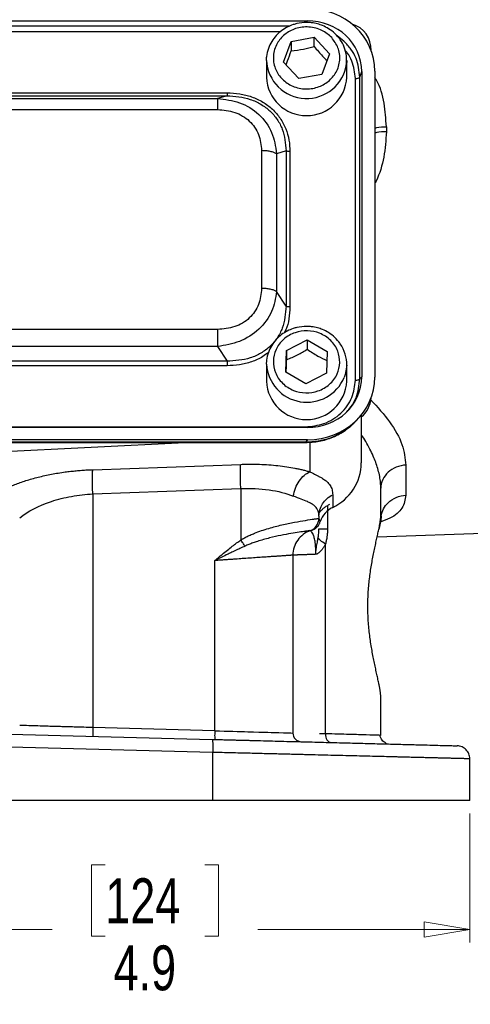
# Model space of a CAD drawing. Header units: inches. Extents: x 0.6 to 16.3, y 0.2 to 11.5.
# Tile 5 of 29: x 4.8 to 6.2, y 4.1 to 7.1. Entities that reach past the tile are written whole.
import ezdxf

# ---------------------------------------------------------------- set-up
doc = ezdxf.new("R2010")
doc.units = ezdxf.units.IN
doc.header["$MEASUREMENT"] = 0
doc.styles.add('SLDTEXTSTYLE0', font='TXT', dxfattribs={"width": 0.75})
doc.dimstyles.new('SLDDIMSTYLE1', dxfattribs={"dimtxt": 0.137795, "dimasz": 0.14, "dimexe": 0, "dimexo": 0.0625, "dimgap": 0.034449, "dimtad": 0, "dimdec": 1, "dimlfac": 1.5, "dimrnd": 1e-09, "dimzin": 12, "dimdsep": 46, "dimtxsty": 'SLDTEXTSTYLE0', "dimblk1": 'CLOSED', "dimblk2": 'CLOSED', "dimsah": 1, "dimcen": 0.09, "dimadec": 0, "dimazin": 3, "dimtfac": 1, "dimtdec": 1, "dimtofl": 0, "dimtmove": 0, "dimatfit": 3, "dimldrblk": 'CLOSED', "dimfxl": 0, "dimfrac": 2, "dimtolj": 1, "dimtzin": 12, "dimarcsym": 0})

# ---------------------------------------------------------------- blocks, each defined once
blk = doc.blocks.new('_Closed')
at = {"color": 0, "linetype": 'ByBlock', "lineweight": -2}
for p, q in [((-1, 0.166667), (0, 0)), ((-1, 0.166667), (-1, -0.166667)), ((0, 0), (-1, -0.166667)), ((0, 0), (-1, 0))]:
    blk.add_line(p, q, dxfattribs=at)
blk = doc.blocks.new('_D_4')
at = {"color": 7, "linetype": 'Continuous', "lineweight": 0}
for p, q in [((2.8979, 4.6862), (2.8979, 4.2899)), ((6.1513, 4.6862), (6.1513, 4.2899)), ((5.0317, 4.5277), (4.9897, 4.5277)), ((4.9897, 4.5277), (4.9897, 4.3089)), ((5.3371, 4.5277), (5.3791, 4.5277)), ((5.3791, 4.5277), (5.3791, 4.3089)), ((2.8979, 4.3292), (4.8688, 4.3292)), ((6.1513, 4.3292), (5.4999, 4.3292)), ((4.9897, 4.3089), (5.0317, 4.3089)), ((5.3791, 4.3089), (5.3371, 4.3089))]:
    blk.add_line(p, q, dxfattribs=at)
at = {"color": 7, "linetype": 'Continuous', "lineweight": 18, "xscale": 0.14, "yscale": 0.14, "rotation": 180.0000000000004}
blk.add_blockref('_Closed', (2.8979, 4.3292, 0.5555), dxfattribs=at)
at = {"color": 7, "linetype": 'Continuous', "lineweight": 18, "xscale": 0.14, "yscale": 0.14}
blk.add_blockref('_Closed', (6.1513, 4.3292, 0.5555), dxfattribs=at)
at = {"color": 7, "linetype": 'Continuous', "lineweight": 18, "char_height": 0.1378, "attachment_point": 1, "style": 'SLDTEXTSTYLE0'}
for s, insert in [('124', (5.0317, 4.4866)), ('4.9', (5.0571, 4.2804))]:
    blk.add_mtext(s, dxfattribs=dict(at, insert=insert))

msp = doc.modelspace()

# ---------------------------------------------------------------- linework, layer by layer
at = {"color": 7, "linetype": 'Continuous', "lineweight": 25}
for p, q in [((3.398, 7.121), (5.6519, 7.121)), ((5.5792, 6.9941), (5.6028, 7.0576)), ((5.6028, 7.0576), (5.6735, 7.0703)), ((5.6028, 7.0576), (5.6028, 7.0289)), ((5.6735, 7.0703), (5.7206, 7.0195)), ((5.6735, 7.0416), (5.6735, 7.0703)), ((5.7206, 7.0195), (5.6971, 6.956)), ((5.5266, 6.9991), (5.5271, 7.0091)), ((5.5266, 6.9991), (5.5266, 6.947)), ((5.6264, 6.9433), (5.5792, 6.9941)), ((5.7733, 6.947), (5.7733, 6.9991)), ((5.8136, 6.9477), (5.8193, 6.9647)), ((5.8193, 6.9647), (5.8193, 6.0274)), ((5.8593, 6.9658), (5.8593, 6.0263)), ((5.6971, 6.956), (5.6264, 6.9433)), ((5.7998, 6.017), (5.7998, 6.9435)), ((5.8136, 6.0211), (5.8136, 6.9477)), ((3.6443, 6.8995), (5.4056, 6.8995)), ((3.6443, 6.8907), (5.4056, 6.8907)), ((3.6733, 6.8816), (5.3765, 6.8816)), ((5.4056, 6.8907), (5.3765, 6.8816)), ((3.6733, 6.848), (5.3765, 6.848)), ((5.8951, 6.7954), (5.8951, 6.78)), ((5.5116, 6.7219), (5.5116, 6.2988)), ((5.5869, 6.7215), (5.5578, 6.7124)), ((5.5869, 6.7215), (5.5869, 6.2441)), ((5.599, 6.7189), (5.599, 6.2416)), ((5.5578, 6.7124), (5.5578, 6.2892)), ((5.5869, 6.2441), (5.5578, 6.2892)), ((5.3765, 6.1727), (3.6733, 6.1727)), ((5.5885, 6.1083), (5.6518, 6.1404)), ((5.6518, 6.1404), (5.7132, 6.1053)), ((5.6518, 6.1404), (5.6518, 6.1117)), ((5.3765, 6.12), (3.6733, 6.12)), ((5.3765, 6.12), (5.4056, 6.0748)), ((5.5867, 6.0411), (5.5885, 6.1083)), ((5.5885, 6.1083), (5.5885, 6.0796)), ((5.7132, 6.1053), (5.7113, 6.0381)), ((5.4056, 6.0748), (3.6443, 6.0748)), ((5.4056, 6.061), (3.6443, 6.061)), ((5.5266, 6.0656), (5.5268, 6.0715)), ((5.5266, 6.0656), (5.5266, 6.0135)), ((5.7733, 6.0135), (5.7733, 6.0656)), ((5.648, 6.006), (5.5867, 6.0411)), ((5.7113, 6.0381), (5.648, 6.006)), ((5.8136, 6.0211), (5.8193, 6.0274)), ((5.8028, 5.8928), (5.8104, 5.9011)), ((5.8179, 5.9099), (5.8179, 5.7629)), ((5.6519, 5.8711), (3.398, 5.8711)), ((3.4037, 5.8735), (5.6462, 5.8735)), ((5.6531, 5.8338), (3.3968, 5.8338)), ((5.6462, 5.8262), (3.4037, 5.8262)), ((3.4037, 5.8252), (5.6462, 5.8252)), ((4.5246, 5.7884), (5.2765, 5.8252)), ((5.6531, 5.8338), (5.6462, 5.8262)), ((4.9933, 5.7419), (5.4479, 5.7583)), ((5.9551, 5.7559), (5.9551, 5.6632)), ((4.9933, 5.6674), (5.4479, 5.6837)), ((4.9933, 5.6674), (4.9933, 4.9496)), ((5.4479, 5.6837), (5.4479, 5.5261)), ((5.7301, 5.6647), (5.7301, 5.6258)), ((5.8779, 5.6032), (5.8779, 5.6846)), ((5.6879, 5.5989), (5.6879, 5.5924)), ((5.8789, 5.5998), (5.8781, 5.6189)), ((5.8667, 5.5355), (6.8857, 5.5711)), ((5.664, 5.5555), (5.6657, 5.5561)), ((5.668, 5.5573), (5.6734, 5.5615)), ((5.6696, 5.5575), (5.6703, 5.5577)), ((5.7078, 4.9305), (5.7078, 5.5135)), ((5.6079, 5.4792), (5.6079, 4.9329)), ((5.3679, 4.9398), (5.3679, 5.4627)), ((5.8779, 4.9258), (5.8779, 5.0413)), ((4.5246, 4.9353), (5.3605, 4.9134)), ((5.3679, 4.9398), (4.9933, 4.9496)), ((5.8779, 4.9258), (5.8729, 4.9259)), ((5.3615, 4.8734), (4.5246, 4.8953)), ((5.3615, 4.8734), (5.3615, 4.7256)), ((6.1513, 4.7256), (6.1513, 4.8537)), ((5.3615, 4.7256), (4.5246, 4.7256))]:
    msp.add_line(p, q, dxfattribs=at)
at = {"color": 8, "linetype": 'Continuous', "lineweight": 25}
for p, q in [((5.65, 7.1154), (5.6519, 7.121)), ((5.5969, 7.104), (3.4531, 7.104)), ((5.5694, 7.087), (3.4801, 7.087)), ((5.6462, 5.826), (5.6462, 5.8262)), ((5.66, 5.8267), (5.66, 5.7352)), ((5.7141, 5.6309), (5.7141, 5.5604))]:
    msp.add_line(p, q, dxfattribs=at)
at = {"color": 7, "linetype": 'Continuous', "lineweight": 25, "flags": 128}
for points in [[(5.7733, 6.9991), (5.7732, 6.9945), (5.7728, 6.9888)], [(5.7732, 6.0625), (5.7685, 6.034), (5.7655, 6.0254)]]:
    msp.add_lwpolyline(points, dxfattribs=at)
at = {"color": 7, "linetype": 'Continuous', "lineweight": 25}
for centre, radius, start, end in [((5.7679, 7.0336), 0.08, 357.1518, 74.2048), ((5.6499, 6.9529), 0.1235, 182.7187, 357.2813), ((5.6633, 6.0652), 0.1099, 358.6124, 35.0546), ((5.6499, 6.0193), 0.1235, 182.7175, 357.2825), ((5.7679, 5.9662), 0.08, 308.6822, 357.3607), ((5.6634, 5.7652), 0.1546, 295.5683, 359.1348), ((5.7636, 5.5573), 0.0762, 116.0622, 160.4478)]:
    msp.add_arc(centre, radius, start, end, dxfattribs=at)
at = {"color": 8, "linetype": 'Continuous', "lineweight": 25}
for centre, radius, start, end in [((5.6502, 7.0058), 0.1238, 183.086, 352.1039), ((5.6507, 6.0734), 0.1244, 183.5949, 337.301)]:
    msp.add_arc(centre, radius, start, end, dxfattribs=at)
at = {"color": 7, "linetype": 'Continuous', "lineweight": 25}
for centre, major_axis, start_param, end_param in [((5.6467, 6.9598), (0.2087, 0.0437), 6.091166, 7.631805), ((5.6467, 6.9598), (0.1694, 0.0355), 6.091166, 7.631805), ((5.6467, 6.0323), (0.1694, -0.0355), 4.934566, 6.475204), ((5.6467, 6.0323), (0.2087, -0.0437), 4.934566, 6.475204)]:
    msp.add_ellipse(centre, major_axis=major_axis, ratio=0.927683, start_param=start_param, end_param=end_param, dxfattribs=at)
for points, knots in [([(5.6499, 7.1157), (5.6399, 7.1151), (5.6259, 7.1142), (5.6062, 7.1084), (5.5901, 7.1017), (5.5724, 7.0906), (5.5562, 7.0759), (5.5421, 7.0575), (5.5323, 7.0358), (5.5272, 7.0191), (5.5273, 7.0101), (5.5273, 7.0093)], [0, 0, 0, 0, 0.164441, 0.230332, 0.33982, 0.454032, 0.577295, 0.707331, 0.843785, 0.986919, 1, 1, 1, 1]), ([(5.7416, 7.0763), (5.7401, 7.0781), (5.7335, 7.0862), (5.7189, 7.0964), (5.7007, 7.1059), (5.683, 7.1118), (5.6664, 7.1151), (5.6551, 7.1155), (5.6499, 7.1157)], [0, 0, 0, 0, 0.070476, 0.310835, 0.51403, 0.671043, 0.851452, 1, 1, 1, 1]), ([(5.727, 7.0691), (5.7344, 7.0592), (5.7457, 7.044), (5.7517, 7.0195), (5.7524, 6.9999), (5.7487, 6.9806), (5.7388, 6.9574), (5.7183, 6.9331), (5.6896, 6.9176), (5.6636, 6.9117), (5.6426, 6.9111), (5.6219, 6.9145), (5.597, 6.9238), (5.571, 6.9429), (5.5544, 6.9697), (5.5481, 6.994), (5.5475, 7.0136), (5.5511, 7.033), (5.561, 7.0562), (5.5815, 7.0805), (5.6102, 7.096), (5.6363, 7.1018), (5.6573, 7.1024), (5.6779, 7.099), (5.7031, 7.09), (5.7176, 7.0773), (5.727, 7.0691)], [0, 0, 0, 0, 0.0598642, 0.0920902, 0.125, 0.1579098, 0.1901358, 0.25, 0.3098642, 0.3420902, 0.375, 0.4079098, 0.4401358, 0.5, 0.5598642, 0.5920902, 0.625, 0.6579098, 0.6901358, 0.75, 0.8098642, 0.8420902, 0.875, 0.9079098, 0.9401358, 1, 1, 1, 1]), ([(5.7725, 6.9886), (5.7729, 6.9967), (5.7736, 7.0142), (5.7666, 7.0394), (5.7558, 7.061), (5.7458, 7.0718), (5.7416, 7.0763)], [0, 0, 0, 0, 0.254668, 0.54716, 0.812259, 1, 1, 1, 1]), ([(5.5872, 6.9855), (5.5887, 6.9894), (5.5939, 7.0024), (5.5991, 7.018), (5.6028, 7.0289)], [0, 0, 0, 0, 0.299335, 1, 1, 1, 1]), ([(5.6028, 7.0289), (5.6154, 7.0301), (5.639, 7.0324), (5.6625, 7.0387), (5.6735, 7.0416)], [0, 0, 0, 0, 0.534747, 1, 1, 1, 1]), ([(5.6735, 7.0416), (5.6819, 7.0314), (5.6951, 7.0155), (5.7081, 7.003), (5.7128, 6.9985)], [0, 0, 0, 0, 0.640717, 1, 1, 1, 1]), ([(5.4056, 6.8995), (5.4187, 6.899), (5.4443, 6.8979), (5.4816, 6.8882), (5.5159, 6.8725), (5.546, 6.85), (5.5701, 6.822), (5.587, 6.7897), (5.5972, 6.7548), (5.5984, 6.7309), (5.599, 6.7189)], [0, 0, 0, 0, 0.12774, 0.250585, 0.375538, 0.500007, 0.624475, 0.749429, 0.874849, 1, 1, 1, 1]), ([(5.3765, 6.8816), (5.3996, 6.8791), (5.4463, 6.8741), (5.5063, 6.8362), (5.5475, 6.7796), (5.5544, 6.7346), (5.5578, 6.7124)], [0, 0, 0, 0, 0.247517, 0.5, 0.752483, 1, 1, 1, 1]), ([(5.4056, 6.8907), (5.4299, 6.8888), (5.4666, 6.886), (5.5101, 6.8655), (5.5383, 6.8447), (5.5606, 6.8184), (5.5823, 6.7779), (5.5851, 6.744), (5.5869, 6.7215)], [0, 0, 0, 0, 0.251011, 0.37739, 0.5, 0.622613, 0.748989, 1, 1, 1, 1]), ([(5.3765, 6.848), (5.3945, 6.8465), (5.4215, 6.8443), (5.4537, 6.8291), (5.4746, 6.8135), (5.4913, 6.7939), (5.5076, 6.7639), (5.51, 6.7387), (5.5116, 6.7219)], [0, 0, 0, 0, 0.250062, 0.37621, 0.5, 0.623853, 0.749938, 1, 1, 1, 1]), ([(5.5116, 6.2988), (5.51, 6.282), (5.5076, 6.2568), (5.4913, 6.2268), (5.4746, 6.2072), (5.4537, 6.1916), (5.4215, 6.1764), (5.3945, 6.1742), (5.3765, 6.1727)], [0, 0, 0, 0, 0.250062, 0.37621, 0.5, 0.623853, 0.749938, 1, 1, 1, 1]), ([(5.5578, 6.2892), (5.5544, 6.2684), (5.5475, 6.2262), (5.5063, 6.1709), (5.4463, 6.1317), (5.3996, 6.1239), (5.3765, 6.12)], [0, 0, 0, 0, 0.247517, 0.5, 0.752483, 1, 1, 1, 1]), ([(5.5869, 6.2441), (5.5851, 6.2212), (5.5823, 6.1867), (5.5606, 6.1459), (5.5383, 6.1195), (5.5101, 6.0987), (5.4666, 6.0787), (5.4299, 6.0764), (5.4056, 6.0748)], [0, 0, 0, 0, 0.251011, 0.37739, 0.5, 0.622613, 0.748989, 1, 1, 1, 1]), ([(5.6499, 6.1821), (5.6399, 6.1815), (5.6259, 6.1806), (5.6062, 6.1749), (5.5901, 6.1681), (5.5724, 6.157), (5.5562, 6.1423), (5.5422, 6.1239), (5.5322, 6.1022), (5.527, 6.0842), (5.5273, 6.0738), (5.5273, 6.0717)], [0, 0, 0, 0, 0.160694, 0.225083, 0.332076, 0.443685, 0.564139, 0.691211, 0.824556, 0.964428, 1, 1, 1, 1]), ([(5.7528, 6.1296), (5.7478, 6.136), (5.7378, 6.1488), (5.719, 6.1629), (5.7006, 6.1723), (5.683, 6.1782), (5.6664, 6.1815), (5.6551, 6.1819), (5.6499, 6.1821)], [0, 0, 0, 0, 0.206249, 0.4115, 0.585014, 0.719093, 0.87315, 1, 1, 1, 1]), ([(5.7519, 6.0707), (5.7502, 6.0588), (5.7476, 6.0404), (5.7342, 6.0185), (5.7207, 6.0036), (5.704, 5.9917), (5.6799, 5.9807), (5.6472, 5.9757), (5.6148, 5.9823), (5.5914, 5.9944), (5.5754, 6.0072), (5.5626, 6.0227), (5.5509, 6.0452), (5.5455, 6.0757), (5.5526, 6.106), (5.5655, 6.1279), (5.5792, 6.1428), (5.5959, 6.1547), (5.6199, 6.1656), (5.6527, 6.1707), (5.6851, 6.1641), (5.7085, 6.152), (5.7245, 6.1392), (5.7372, 6.1237), (5.7493, 6.1012), (5.7509, 6.0827), (5.7519, 6.0707)], [0, 0, 0, 0, 0.059864, 0.09209, 0.125, 0.15791, 0.190136, 0.25, 0.309864, 0.34209, 0.375, 0.40791, 0.440136, 0.5, 0.559864, 0.59209, 0.625, 0.65791, 0.690136, 0.75, 0.809864, 0.84209, 0.875, 0.90791, 0.940136, 1, 1, 1, 1]), ([(5.5885, 6.0796), (5.5998, 6.0843), (5.621, 6.0931), (5.642, 6.1058), (5.6518, 6.1117)], [0, 0, 0, 0, 0.534747, 1, 1, 1, 1]), ([(5.6518, 6.1117), (5.6628, 6.1044), (5.6833, 6.0907), (5.7037, 6.0811), (5.7132, 6.0766)], [0, 0, 0, 0, 0.534747, 1, 1, 1, 1]), ([(5.5875, 6.0406), (5.5875, 6.0426), (5.5879, 6.0542), (5.5882, 6.0681), (5.5885, 6.0796)], [0, 0, 0, 0, 0.164187, 1, 1, 1, 1]), ([(5.6462, 5.8735), (5.6656, 5.8754), (5.6955, 5.8783), (5.7314, 5.8961), (5.7559, 5.9145), (5.7756, 5.9374), (5.7947, 5.9709), (5.7978, 5.9988), (5.7998, 6.017)], [0, 0, 0, 0, 0.240853, 0.369278, 0.5, 0.630722, 0.759147, 1, 1, 1, 1]), ([(5.6462, 5.8254), (5.6604, 5.8261), (5.6892, 5.8277), (5.7313, 5.8409), (5.7709, 5.862), (5.7923, 5.8826), (5.803, 5.893)], [0, 0, 0, 0, 0.240515, 0.489269, 0.743239, 1, 1, 1, 1]), ([(5.7987, 5.8896), (5.7964, 5.8869), (5.7856, 5.8739), (5.7598, 5.8561), (5.724, 5.8385), (5.6854, 5.8279), (5.6594, 5.8268), (5.6462, 5.8262)], [0, 0, 0, 0, 0.064698, 0.305184, 0.549257, 0.769699, 1, 1, 1, 1]), ([(5.4479, 5.6837), (5.4473, 5.6997), (5.4466, 5.7318), (5.4473, 5.7525), (5.4479, 5.7583), (5.4479, 5.7583), (5.4479, 5.7583), (5.4479, 5.7583)], [-0.000061, -0.000061, -0.000061, -0.000061, 0.499917, 0.999917, 0.999917, 0.999917, 0.999978, 0.999978, 0.999978, 0.999978]), ([(5.4479, 5.7583), (5.4506, 5.7584), (5.4562, 5.7586), (5.4645, 5.7588), (5.4728, 5.7589), (5.4811, 5.7589), (5.4893, 5.7588), (5.4975, 5.7587), (5.5126, 5.7582), (5.5345, 5.7571), (5.5623, 5.7547), (5.5891, 5.7512), (5.6102, 5.7475), (5.6264, 5.7441), (5.638, 5.7414), (5.6493, 5.7384), (5.6564, 5.7363), (5.66, 5.7352)], [0, 0, 0, 0, 0.035251, 0.070436, 0.10558, 0.140708, 0.175846, 0.211019, 0.246253, 0.371395, 0.496877, 0.622716, 0.749148, 0.811633, 0.874185, 0.936931, 1, 1, 1, 1]), ([(4.6981, 5.6684), (4.6999, 5.6695), (4.7034, 5.6717), (4.709, 5.6749), (4.7148, 5.6781), (4.7207, 5.6812), (4.7269, 5.6843), (4.7333, 5.6873), (4.7398, 5.6903), (4.7466, 5.6932), (4.7619, 5.6995), (4.7875, 5.7086), (4.8254, 5.7193), (4.866, 5.7282), (4.8999, 5.7337), (4.9255, 5.7369), (4.9424, 5.7387), (4.9593, 5.7401), (4.9763, 5.7412), (4.9876, 5.7417), (4.9933, 5.7419)], [0, 0, 0, 0, 0.028289, 0.056454, 0.084517, 0.112498, 0.140419, 0.1683, 0.196164, 0.224031, 0.251922, 0.380516, 0.507964, 0.634252, 0.759589, 0.80795, 0.85603, 0.90397, 0.951912, 1, 1, 1, 1]), ([(4.9933, 5.6674), (4.993, 5.6754), (4.9928, 5.6834), (4.9925, 5.6987), (4.9924, 5.706), (4.9924, 5.7192), (4.9925, 5.7251), (4.9928, 5.735), (4.993, 5.7391), (4.9933, 5.7419)], [0, 0, 0, 0, 0.25, 0.25, 0.5, 0.5, 0.75, 0.75, 1, 1, 1, 1]), ([(5.66, 5.7352), (5.6616, 5.7344), (5.6648, 5.7329), (5.6693, 5.7307), (5.6738, 5.7286), (5.6781, 5.7265), (5.6822, 5.7244), (5.6861, 5.7223), (5.6932, 5.7185), (5.7026, 5.713), (5.7115, 5.7062), (5.7179, 5.6998), (5.7224, 5.6938), (5.7259, 5.6874), (5.7283, 5.6804), (5.7298, 5.6729), (5.73, 5.6675), (5.7301, 5.6647)], [0, 0, 0, 0, 0.032823, 0.065741, 0.098769, 0.131923, 0.165218, 0.198668, 0.232289, 0.354657, 0.477821, 0.5637, 0.649749, 0.736188, 0.823235, 0.911103, 1, 1, 1, 1]), ([(4.769, 5.5938), (4.7932, 5.614), (4.8271, 5.6316), (4.8857, 5.6509), (4.9066, 5.6561), (4.9494, 5.6638), (4.9714, 5.6663), (4.9933, 5.6674)], [0, 0, 0, 0, 0.5, 0.5, 0.75, 0.75, 1, 1, 1, 1]), ([(5.4479, 5.6837), (5.4777, 5.6851), (5.5072, 5.6838), (5.5621, 5.676), (5.5874, 5.6694), (5.6091, 5.6606)], [0, 0, 0, 0, 0.5, 0.5, 1, 1, 1, 1]), ([(5.6879, 5.5989), (5.6879, 5.6047), (5.6871, 5.61), (5.6837, 5.6202), (5.6807, 5.6248), (5.6741, 5.6314), (5.6711, 5.6337), (5.666, 5.6369), (5.6643, 5.6379), (5.6593, 5.6405), (5.656, 5.6421), (5.6469, 5.6461), (5.6406, 5.6485), (5.6262, 5.654), (5.6179, 5.6571), (5.6091, 5.6606)], [0, 0, 0, 0, 0.184444, 0.184444, 0.395238, 0.395238, 0.526984, 0.526984, 0.592857, 0.592857, 0.698253, 0.698253, 0.866888, 0.866888, 1.053967, 1.053967, 1.053967, 1.053967]), ([(5.6879, 5.5989), (5.6879, 5.6123), (5.6919, 5.6257), (5.7067, 5.6488), (5.7174, 5.6584), (5.7301, 5.6647)], [0, 0, 0, 0, 0.5, 0.5, 1, 1, 1, 1]), ([(5.8789, 5.5998), (5.8815, 5.615), (5.8985, 5.6474), (5.9347, 5.6625), (5.9551, 5.6632)], [-0.8986755, -0.8986755, -0.8986755, -0.8986755, -0.5, 0, 0, 0, 0]), ([(5.7206, 5.635), (5.7191, 5.6342), (5.716, 5.6326), (5.7116, 5.6299), (5.7073, 5.6271), (5.7018, 5.6229), (5.6953, 5.6173), (5.6908, 5.6122), (5.6886, 5.6096)], [0, 0, 0, 0, 0.125259, 0.250126, 0.374952, 0.500086, 0.749791, 1, 1, 1, 1]), ([(5.8779, 5.0413), (5.8779, 5.0423), (5.8779, 5.0444), (5.8777, 5.0477), (5.8774, 5.0512), (5.877, 5.0549), (5.8765, 5.0589), (5.8759, 5.063), (5.8752, 5.0673), (5.8744, 5.0718), (5.8735, 5.0765), (5.8726, 5.0814), (5.8709, 5.0894), (5.8684, 5.1011), (5.8649, 5.117), (5.8612, 5.134), (5.8561, 5.158), (5.8498, 5.1905), (5.8434, 5.2326), (5.8391, 5.2769), (5.8376, 5.3223), (5.8391, 5.3677), (5.8434, 5.412), (5.8498, 5.4541), (5.8561, 5.4865), (5.8612, 5.5106), (5.8649, 5.5276), (5.8684, 5.5435), (5.8712, 5.5566), (5.8734, 5.5673), (5.875, 5.5758), (5.8762, 5.5837), (5.8772, 5.5909), (5.8778, 5.5975), (5.8779, 5.6013), (5.8779, 5.6032)], [0, 0, 0, 0, 0.011466, 0.022909, 0.034336, 0.045757, 0.057178, 0.068608, 0.080055, 0.091528, 0.103034, 0.114581, 0.126178, 0.157527, 0.18889, 0.220215, 0.251431, 0.313763, 0.37595, 0.438309, 0.500023, 0.561727, 0.624097, 0.686283, 0.748616, 0.77983, 0.811157, 0.842518, 0.87387, 0.895084, 0.916155, 0.937132, 0.958065, 0.979004, 1, 1, 1, 1]), ([(5.8789, 5.5998), (5.8788, 5.5979), (5.8787, 5.5954), (5.8783, 5.591), (5.877, 5.5811), (5.8741, 5.569), (5.8718, 5.5593)], [0, 0, 0, 0, 0.179974, 0.228469, 0.377544, 1, 1, 1, 1]), ([(5.4479, 5.5261), (5.4496, 5.5272), (5.4533, 5.5293), (5.4589, 5.5324), (5.4647, 5.5354), (5.4707, 5.5383), (5.477, 5.5411), (5.4834, 5.5439), (5.4949, 5.5487), (5.5117, 5.5549), (5.5402, 5.5638), (5.5755, 5.5729), (5.6144, 5.581), (5.6489, 5.5868), (5.6678, 5.5895), (5.6769, 5.5908), (5.6805, 5.5913), (5.6835, 5.5917), (5.6858, 5.592), (5.6873, 5.5922), (5.6877, 5.5923), (5.6879, 5.5924)], [0, 0, 0, 0, 0.015999, 0.032443, 0.049346, 0.066716, 0.084566, 0.102902, 0.121735, 0.181928, 0.245598, 0.365276, 0.496551, 0.633706, 0.784264, 0.81858, 0.85355, 0.889175, 0.925457, 0.962398, 1, 1, 1, 1]), ([(5.6613, 5.5547), (5.669, 5.5574), (5.6758, 5.5626), (5.6853, 5.576), (5.6879, 5.5842), (5.6879, 5.5924)], [0, 0, 0, 0, 0.5, 0.5, 1, 1, 1, 1]), ([(5.668, 5.5568), (5.6688, 5.5571), (5.6704, 5.5577), (5.6728, 5.5588), (5.6751, 5.5601), (5.6774, 5.5616), (5.6796, 5.5632), (5.6817, 5.5651), (5.6841, 5.5675), (5.6865, 5.5707), (5.6887, 5.5743), (5.6905, 5.5784), (5.6913, 5.5812), (5.6918, 5.5828)], [0, 0, 0, 0, 0.06495, 0.131082, 0.198958, 0.269097, 0.341972, 0.418011, 0.497606, 0.616246, 0.748535, 0.858429, 1, 1, 1, 1]), ([(5.6879, 5.5924), (5.6879, 5.5924), (5.6879, 5.5924), (5.6879, 5.5924), (5.6879, 5.5924), (5.6879, 5.5924), (5.6879, 5.5924), (5.6879, 5.5924), (5.6879, 5.5924), (5.6879, 5.5924)], [-0.01597476, -0.01597476, -0.01597476, -0.01597476, -0.01030372, -0.01030372, -0.0051918, -0.0051918, -0.00199684, -0.00199684, 0, 0, 0, 0]), ([(5.6879, 5.5924), (5.6879, 5.5917), (5.688, 5.5905), (5.6883, 5.5887), (5.6889, 5.5871), (5.6896, 5.5856), (5.6906, 5.5841), (5.6914, 5.5832), (5.6918, 5.5828)], [0, 0, 0, 0, 0.179151, 0.353299, 0.522451, 0.686614, 0.845794, 1, 1, 1, 1]), ([(5.6613, 5.5546), (5.6612, 5.5546), (5.6611, 5.5545), (5.6606, 5.5545), (5.6599, 5.5544), (5.659, 5.5542), (5.6578, 5.5541), (5.6563, 5.5539), (5.6547, 5.5536), (5.6527, 5.5534), (5.6506, 5.5531), (5.6482, 5.5528), (5.6416, 5.5518), (5.628, 5.5499), (5.6028, 5.546), (5.5721, 5.5403), (5.5426, 5.5338), (5.5179, 5.5274), (5.5006, 5.5222), (5.4856, 5.5171), (5.4729, 5.5123), (5.4648, 5.5088), (5.461, 5.5071)], [0, 0, 0, 0, 0.0223258, 0.0447291, 0.0672076, 0.0897584, 0.1123788, 0.1350659, 0.1578168, 0.1806284, 0.203498, 0.2264226, 0.2493996, 0.3753924, 0.500217, 0.6279983, 0.7523008, 0.8171084, 0.8774734, 0.9217241, 0.9625189, 1, 1, 1, 1]), ([(5.6612, 5.5546), (5.6535, 5.5519), (5.6462, 5.548), (5.6331, 5.5381), (5.6273, 5.5321), (5.6179, 5.5187), (5.6142, 5.5113), (5.6092, 5.4956), (5.6079, 5.4874), (5.6079, 5.4792)], [0, 0, 0, 0, 0.25, 0.25, 0.5, 0.5, 0.75, 0.75, 1, 1, 1, 1]), ([(5.6613, 5.5547), (5.6613, 5.5547), (5.6613, 5.5547), (5.6613, 5.5547), (5.6613, 5.5547), (5.6612, 5.5547), (5.6612, 5.5547), (5.6612, 5.5546), (5.6612, 5.5546), (5.6612, 5.5546)], [-0.01597476, -0.01597476, -0.01597476, -0.01597476, -0.01397791, -0.01397791, -0.01078296, -0.01078296, -0.00567104, -0.00567104, 0, 0, 0, 0]), ([(5.6784, 5.4819), (5.6784, 5.483), (5.6784, 5.4851), (5.6783, 5.4883), (5.6783, 5.4914), (5.6782, 5.4945), (5.6781, 5.4976), (5.678, 5.5007), (5.6777, 5.5061), (5.677, 5.5137), (5.6754, 5.5252), (5.6729, 5.5364), (5.6696, 5.5448), (5.6664, 5.5501), (5.6639, 5.5526), (5.6624, 5.5539), (5.6615, 5.5545), (5.6613, 5.5546), (5.6613, 5.5546)], [0, 0, 0, 0, 0.014247, 0.028482, 0.042762, 0.05714, 0.071669, 0.086397, 0.101368, 0.153445, 0.208712, 0.322207, 0.44834, 0.577779, 0.716269, 0.809601, 0.90387, 1, 1, 1, 1]), ([(5.6668, 5.557), (5.6667, 5.557), (5.6665, 5.5569), (5.6675, 5.5571), (5.6678, 5.5572)], [0, 0, 0, 0, 0.771381, 1, 1, 1, 1]), ([(5.6855, 5.5332), (5.6857, 5.5345), (5.6859, 5.5357), (5.6863, 5.5389), (5.6866, 5.5408), (5.6872, 5.5457), (5.6874, 5.5486), (5.6878, 5.5545), (5.6879, 5.5575), (5.6879, 5.5604)], [0, 0, 0, 0, 0.0228636, 0.0228636, 0.0594453, 0.0594453, 0.1179761, 0.1179761, 0.1829087, 0.1829087, 0.1829087, 0.1829087]), ([(5.7141, 5.5604), (5.7141, 5.5583), (5.7141, 5.5542), (5.7138, 5.5481), (5.7133, 5.5421), (5.7126, 5.5362), (5.7117, 5.5304), (5.7106, 5.5247), (5.7093, 5.519), (5.7083, 5.5153), (5.7078, 5.5135)], [0, 0, 0, 0, 0.129179, 0.256638, 0.382631, 0.507419, 0.631272, 0.754466, 0.877281, 1, 1, 1, 1]), ([(5.3679, 5.4627), (5.3755, 5.469), (5.3885, 5.4799), (5.4064, 5.4945), (5.4213, 5.5063), (5.4348, 5.5166), (5.4436, 5.523), (5.4479, 5.5261)], [0, 0, 0, 0, 0.2906592, 0.5000888, 0.6792014, 0.8458194, 1, 1, 1, 1]), ([(5.461, 5.5071), (5.4557, 5.5046), (5.4503, 5.5021), (5.4399, 5.4973), (5.435, 5.495), (5.427, 5.4912), (5.4239, 5.4897), (5.4188, 5.4873), (5.4169, 5.4863), (5.4111, 5.4836), (5.4072, 5.4817), (5.397, 5.4768), (5.3907, 5.4737), (5.3789, 5.468), (5.3734, 5.4654), (5.3679, 5.4627)], [0, 0, 0, 0, 0.0681316, 0.0681316, 0.1459963, 0.1459963, 0.1946617, 0.1946617, 0.2189944, 0.2189944, 0.2579267, 0.2579267, 0.3202185, 0.3202185, 0.3893234, 0.3893234, 0.3893234, 0.3893234]), ([(5.6783, 5.4819), (5.6783, 5.4845), (5.6784, 5.4857), (5.6784, 5.4868), (5.6784, 5.4873), (5.6785, 5.4885), (5.6785, 5.4891), (5.6786, 5.4909), (5.6787, 5.4918), (5.6789, 5.4942), (5.679, 5.4955), (5.6795, 5.4991), (5.6797, 5.501), (5.6805, 5.5061), (5.681, 5.5089), (5.6826, 5.5173), (5.6835, 5.5219), (5.6847, 5.5287), (5.6851, 5.531), (5.6855, 5.5332)], [-0.3559992, -0.3559992, -0.3559992, -0.3559992, -0.3550258, -0.3550258, -0.3540523, -0.3540523, -0.3521055, -0.3521055, -0.3482117, -0.3482117, -0.3404242, -0.3404242, -0.3248493, -0.3248493, -0.2936993, -0.2936993, -0.2224995, -0.2224995, -0.1836211, -0.1836211, -0.1836211, -0.1836211]), ([(5.7078, 5.5135), (5.7072, 5.5123), (5.706, 5.5098), (5.7041, 5.5064), (5.7021, 5.5031), (5.7001, 5.4999), (5.6979, 5.497), (5.6951, 5.4936), (5.6918, 5.49), (5.6876, 5.4863), (5.6841, 5.484), (5.6814, 5.4827), (5.6798, 5.4821), (5.6788, 5.482), (5.6783, 5.4819)], [0, 0, 0, 0, 0.080876, 0.160494, 0.239065, 0.316809, 0.393951, 0.470723, 0.600699, 0.725286, 0.859595, 0.914973, 0.962606, 1, 1, 1, 1]), ([(5.6079, 5.4792), (5.6079, 5.4792), (5.6078, 5.4792), (5.6074, 5.4792), (5.6067, 5.4791), (5.6058, 5.4791), (5.6045, 5.479), (5.603, 5.4789), (5.6011, 5.4787), (5.599, 5.4786), (5.5966, 5.4784), (5.5938, 5.4782), (5.5908, 5.478), (5.5875, 5.4778), (5.5839, 5.4776), (5.58, 5.4773), (5.5758, 5.477), (5.5713, 5.4767), (5.5666, 5.4764), (5.5615, 5.476), (5.5561, 5.4757), (5.5505, 5.4753), (5.5446, 5.4749), (5.5352, 5.4742), (5.5216, 5.4733), (5.5025, 5.472), (5.481, 5.4705), (5.4624, 5.4692), (5.4476, 5.4682), (5.437, 5.4674), (5.4253, 5.4666), (5.4125, 5.4658), (5.3986, 5.4648), (5.3836, 5.4638), (5.3732, 5.463), (5.3679, 5.4627)], [0, 0, 0, 0, 0.021599, 0.043304, 0.065114, 0.087029, 0.10905, 0.131177, 0.15341, 0.175749, 0.198194, 0.220745, 0.243403, 0.266167, 0.289038, 0.312015, 0.335099, 0.35829, 0.381588, 0.404993, 0.428505, 0.452124, 0.47585, 0.499685, 0.55998, 0.623309, 0.689673, 0.759071, 0.785966, 0.815369, 0.84728, 0.881699, 0.918625, 0.958059, 1, 1, 1, 1]), ([(5.6783, 5.4819), (5.6764, 5.4818), (5.6725, 5.4817), (5.667, 5.4815), (5.6618, 5.4813), (5.6567, 5.4811), (5.6519, 5.4809), (5.6474, 5.4807), (5.6431, 5.4806), (5.639, 5.4804), (5.6352, 5.4803), (5.6316, 5.4801), (5.6283, 5.48), (5.6253, 5.4799), (5.6225, 5.4798), (5.6199, 5.4797), (5.6176, 5.4796), (5.6155, 5.4795), (5.6137, 5.4795), (5.6122, 5.4794), (5.6109, 5.4793), (5.6098, 5.4793), (5.6089, 5.4793), (5.6084, 5.4792), (5.608, 5.4792), (5.6079, 5.4792), (5.6079, 5.4792)], [0, 0, 0, 0, 0.043428, 0.086702, 0.129823, 0.172791, 0.215605, 0.258267, 0.300774, 0.343129, 0.38533, 0.427378, 0.469274, 0.511016, 0.552605, 0.594041, 0.635324, 0.676455, 0.717432, 0.758257, 0.798929, 0.839448, 0.879815, 0.920029, 0.960091, 1, 1, 1, 1]), ([(4.9933, 4.9496), (4.9848, 4.9499), (4.9763, 4.9501), (4.9615, 4.9506), (4.9562, 4.9507), (4.9446, 4.951), (4.9318, 4.9514), (4.9111, 4.952), (4.8959, 4.9525), (4.8877, 4.9527), (4.8849, 4.9528), (4.879, 4.9529), (4.8632, 4.9534), (4.8388, 4.9541), (4.816, 4.9548), (4.8067, 4.955), (4.802, 4.9552), (4.7876, 4.9556), (4.7779, 4.9559), (4.7689, 4.9561)], [0, 0, 0, 0, 0.25, 0.25, 0.375, 0.375, 0.5, 0.625, 0.6875, 0.6875, 0.71875, 0.71875, 0.75, 0.875, 0.90625, 0.90625, 0.9375, 0.9375, 1, 1, 1, 1]), ([(5.3679, 4.9398), (5.3677, 4.9329), (5.3676, 4.9259), (5.3679, 4.9161), (5.3682, 4.9132), (5.3685, 4.9132)], [0, 0, 0, 0, 0.5, 0.5, 1, 1, 1, 1]), ([(5.3679, 4.9398), (5.407, 4.9387), (5.4442, 4.9376), (5.5188, 4.9355), (5.5511, 4.9345), (5.5872, 4.9335), (5.5971, 4.9332), (5.6062, 4.9329), (5.6079, 4.9329), (5.6079, 4.9329)], [0.038781, 0.038781, 0.038781, 0.038781, 0.20353, 0.20353, 0.529177, 0.529177, 1.050214, 1.050214, 1.628238, 1.628238, 1.628238, 1.628238]), ([(5.3605, 4.9134), (5.3608, 4.9134), (5.361, 4.9123), (5.3614, 4.9083), (5.3616, 4.9054), (5.3618, 4.898), (5.3618, 4.8935), (5.3618, 4.8839), (5.3617, 4.8786), (5.3615, 4.8734)], [0, 0, 0, 0, 0.25, 0.25, 0.5, 0.5, 0.75, 0.75, 1, 1, 1, 1]), ([(5.3605, 4.9134), (5.3652, 4.9133), (5.3746, 4.913), (5.3887, 4.9126), (5.4027, 4.9123), (5.4167, 4.9119), (5.4307, 4.9115), (5.4446, 4.9112), (5.4585, 4.9108), (5.4723, 4.9105), (5.4861, 4.9101), (5.5195, 4.9092), (5.5719, 4.9078), (5.6422, 4.906), (5.7105, 4.9042), (5.7764, 4.9025), (5.8383, 4.9009), (5.8954, 4.8994), (5.9468, 4.898), (5.9918, 4.8969), (6.03, 4.8959), (6.0607, 4.895), (6.0844, 4.8944), (6.0975, 4.8941), (6.1045, 4.8939), (6.108, 4.8938), (6.1105, 4.8937), (6.112, 4.8937), (6.1122, 4.8937), (6.1123, 4.8937)], [0, 0, 0, 0, 0.011734, 0.0234529, 0.0351605, 0.0468604, 0.0585564, 0.0702521, 0.0819513, 0.0936576, 0.1053749, 0.1171067, 0.1789107, 0.2407249, 0.3049207, 0.3691264, 0.4345865, 0.5000557, 0.5655114, 0.6309763, 0.6951599, 0.7593534, 0.82114, 0.8829367, 0.9063739, 0.9297691, 0.953152, 0.9765525, 1, 1, 1, 1]), ([(5.8945, 4.9011), (5.8898, 4.904), (5.8801, 4.9099), (5.8767, 4.9207), (5.875, 4.9261)], [0, 0, 0, 0, 0.494205, 1, 1, 1, 1]), ([(6.1513, 4.8537), (6.1512, 4.8537), (6.1512, 4.8537), (6.1508, 4.8537), (6.1501, 4.8537), (6.1491, 4.8538), (6.1479, 4.8538), (6.1464, 4.8538), (6.1446, 4.8539), (6.1425, 4.8539), (6.1401, 4.854), (6.1375, 4.8541), (6.1345, 4.8541), (6.1313, 4.8542), (6.1278, 4.8543), (6.124, 4.8544), (6.1198, 4.8545), (6.1154, 4.8546), (6.1108, 4.8547), (6.1058, 4.8549), (6.1005, 4.855), (6.0949, 4.8551), (6.0891, 4.8553), (6.0829, 4.8554), (6.0764, 4.8556), (6.0697, 4.8558), (6.0627, 4.8559), (6.0553, 4.8561), (6.0477, 4.8563), (6.0398, 4.8565), (6.0316, 4.8567), (6.0231, 4.8569), (6.0143, 4.8571), (6.0052, 4.8574), (5.9958, 4.8576), (5.9862, 4.8578), (5.9762, 4.8581), (5.966, 4.8583), (5.9555, 4.8586), (5.9448, 4.8589), (5.9337, 4.8591), (5.9089, 4.8598), (5.8673, 4.8608), (5.8045, 4.8624), (5.7339, 4.8641), (5.6774, 4.8655), (5.6393, 4.8665), (5.6219, 4.8669), (5.6034, 4.8674), (5.5839, 4.8679), (5.5634, 4.8684), (5.5418, 4.8689), (5.5191, 4.8695), (5.4954, 4.8701), (5.4706, 4.8707), (5.4448, 4.8713), (5.418, 4.872), (5.3901, 4.8727), (5.3712, 4.8732), (5.3615, 4.8734)], [0, 0, 0, 0, 0.011878, 0.023788, 0.03573, 0.047704, 0.05971, 0.071747, 0.083817, 0.095918, 0.108051, 0.120216, 0.132413, 0.144642, 0.156903, 0.169195, 0.18152, 0.193876, 0.206265, 0.218685, 0.231137, 0.243621, 0.256137, 0.268685, 0.281265, 0.293876, 0.30652, 0.319195, 0.331903, 0.344642, 0.357413, 0.370216, 0.383052, 0.395919, 0.408818, 0.421749, 0.434711, 0.447706, 0.460733, 0.473792, 0.486882, 0.500005, 0.560294, 0.623603, 0.689934, 0.759285, 0.773445, 0.788331, 0.803943, 0.820282, 0.837346, 0.855137, 0.873653, 0.892896, 0.912865, 0.933559, 0.95498, 0.977127, 1, 1, 1, 1]), ([(6.1513, 4.8537), (6.1513, 4.8589), (6.1503, 4.864), (6.1464, 4.8735), (6.1435, 4.8779), (6.1363, 4.8853), (6.132, 4.8883), (6.1226, 4.8924), (6.1175, 4.8936), (6.1123, 4.8937)], [0, 0, 0, 0, 0.25, 0.25, 0.5, 0.5, 0.75, 0.75, 1, 1, 1, 1]), ([(6.1513, 4.7256), (6.1512, 4.7256), (6.1512, 4.7256), (6.1508, 4.7256), (6.1501, 4.7256), (6.1492, 4.7256), (6.148, 4.7256), (6.1466, 4.7256), (6.1449, 4.7256), (6.1429, 4.7256), (6.1407, 4.7256), (6.1346, 4.7256), (6.1219, 4.7256), (6.0971, 4.7256), (6.0648, 4.7256), (6.0246, 4.7256), (5.9775, 4.7256), (5.9234, 4.7256), (5.8634, 4.7256), (5.7984, 4.7256), (5.7292, 4.7256), (5.6575, 4.7256), (5.5836, 4.7256), (5.5238, 4.7256), (5.4791, 4.7256), (5.4499, 4.7256), (5.4206, 4.7256), (5.3911, 4.7256), (5.3714, 4.7256), (5.3615, 4.7256)], [0, 0, 0, 0, 0.011732, 0.023449, 0.035154, 0.046852, 0.058546, 0.07024, 0.081937, 0.093642, 0.105357, 0.117087, 0.178882, 0.240687, 0.304877, 0.369077, 0.434534, 0.500002, 0.565459, 0.630928, 0.695117, 0.759317, 0.821112, 0.882918, 0.906359, 0.929758, 0.953145, 0.976549, 1, 1, 1, 1])]:
    msp.add_open_spline(points, degree=3, knots=knots, dxfattribs=at)
at = {"color": 8, "linetype": 'Continuous', "lineweight": 25}
for points, knots in [([(5.8136, 6.9477), (5.8114, 6.9674), (5.8079, 6.9978), (5.7869, 7.034), (5.7671, 7.0575), (5.7508, 7.069), (5.7434, 7.0742)], [0, 0, 0, 0, 0.3981352, 0.6142528, 0.8270376, 1, 1, 1, 1]), ([(5.7998, 6.9435), (5.7976, 6.9616), (5.7943, 6.9893), (5.7794, 7.0179), (5.7703, 7.0278), (5.7679, 7.0305)], [0, 0, 0, 0, 0.579479, 0.888462, 1, 1, 1, 1]), ([(5.8951, 6.7954), (5.8934, 6.8195), (5.89, 6.8677), (5.8766, 6.9199), (5.861, 6.9436), (5.8593, 6.9463)], [0, 0, 0, 0, 0.469843, 0.940347, 1, 1, 1, 1]), ([(5.8593, 6.7912), (5.8613, 6.7918), (5.8714, 6.7947), (5.8846, 6.7951), (5.8951, 6.7954)], [0, 0, 0, 0, 0.196962, 1, 1, 1, 1]), ([(5.8951, 6.78), (5.8934, 6.754), (5.8899, 6.7018), (5.8739, 6.6489), (5.8606, 6.6235), (5.8593, 6.621)], [0, 0, 0, 0, 0.4737995, 0.9486021, 1, 1, 1, 1]), ([(5.8951, 6.78), (5.8846, 6.7797), (5.8714, 6.7793), (5.8613, 6.7763), (5.8593, 6.7758)], [0, 0, 0, 0, 0.803038, 1, 1, 1, 1]), ([(5.599, 6.2416), (5.5983, 6.2294), (5.5969, 6.2056), (5.5901, 6.1783), (5.5825, 6.1648), (5.5807, 6.1616)], [0, 0, 0, 0, 0.44306, 0.86914, 1, 1, 1, 1]), ([(5.5329, 6.1024), (5.5272, 6.0978), (5.5117, 6.0854), (5.4812, 6.0723), (5.4441, 6.0626), (5.4184, 6.0615), (5.4056, 6.061)], [0, 0, 0, 0, 0.1645638, 0.4425503, 0.7215745, 1, 1, 1, 1]), ([(5.7731, 5.9198), (5.7776, 5.9246), (5.7895, 5.9375), (5.8076, 5.9708), (5.8112, 6.0013), (5.8136, 6.0211)], [0, 0, 0, 0, 0.172998, 0.463963, 1, 1, 1, 1]), ([(5.8467, 5.9573), (5.8675, 5.9344), (5.9096, 5.888), (5.9475, 5.8187), (5.9526, 5.7766), (5.9551, 5.7559)], [0, 0, 0, 0, 0.3300052, 0.6691177, 1, 1, 1, 1]), ([(5.8779, 5.6846), (5.8778, 5.6904), (5.8774, 5.7022), (5.8747, 5.721), (5.8702, 5.7403), (5.8642, 5.7596), (5.8566, 5.7792), (5.847, 5.8002), (5.8352, 5.8219), (5.8255, 5.8385), (5.8193, 5.8473), (5.8179, 5.8492)], [0, 0, 0, 0, 0.11418, 0.233399, 0.357686, 0.473613, 0.58607, 0.710147, 0.845851, 0.967172, 1, 1, 1, 1]), ([(5.9551, 5.6632), (5.9526, 5.6496), (5.9474, 5.6227), (5.9178, 5.5959), (5.886, 5.5847), (5.8757, 5.581)], [0, 0, 0, 0, 0.4066011, 0.8074312, 1, 1, 1, 1]), ([(5.8729, 4.9259), (5.8715, 4.926), (5.8675, 4.9261), (5.8364, 4.927), (5.7841, 4.9284), (5.7336, 4.9298), (5.7078, 4.9305)], [0, 0, 0, 0, 0.152804, 0.436619, 0.710907, 1, 1, 1, 1])]:
    msp.add_open_spline(points, degree=3, knots=knots, dxfattribs=at)
at = {"color": 7, "linetype": 'Continuous', "lineweight": 25}
for points in [[(5.7998, 6.9435), (5.8014, 6.9436), (5.8047, 6.9437), (5.809, 6.9447), (5.8123, 6.946), (5.8131, 6.9471), (5.8136, 6.9477)], [(5.4056, 6.8995), (5.4056, 6.8984), (5.4056, 6.8962), (5.4056, 6.8935), (5.4056, 6.8916), (5.4056, 6.891), (5.4056, 6.8907)], [(5.3765, 6.8816), (5.3765, 6.8805), (5.3765, 6.8784), (5.3765, 6.8708), (5.3765, 6.8607), (5.3765, 6.8523), (5.3765, 6.848)], [(5.5578, 6.7124), (5.5552, 6.7137), (5.5499, 6.7165), (5.5386, 6.7195), (5.5256, 6.7215), (5.5163, 6.7218), (5.5116, 6.7219)], [(5.599, 6.7189), (5.5978, 6.719), (5.5953, 6.719), (5.5919, 6.7196), (5.589, 6.7204), (5.5876, 6.7211), (5.5869, 6.7215)], [(5.5578, 6.2892), (5.5552, 6.2906), (5.5499, 6.2934), (5.5386, 6.2964), (5.5256, 6.2984), (5.5163, 6.2987), (5.5116, 6.2988)], [(5.599, 6.2416), (5.5978, 6.2416), (5.5953, 6.2417), (5.5919, 6.2422), (5.589, 6.243), (5.5876, 6.2437), (5.5869, 6.2441)], [(5.3765, 6.1727), (5.3765, 6.1682), (5.3765, 6.1593), (5.3765, 6.1451), (5.3765, 6.1315), (5.3765, 6.1238), (5.3765, 6.12)], [(5.4056, 6.0748), (5.4056, 6.0738), (5.4056, 6.0718), (5.4056, 6.0682), (5.4056, 6.0645), (5.4056, 6.0622), (5.4056, 6.061)], [(5.7998, 6.017), (5.8014, 6.017), (5.8047, 6.0171), (5.809, 6.0181), (5.8123, 6.0194), (5.8131, 6.0205), (5.8136, 6.0211)], [(5.9551, 5.7559), (5.9347, 5.7552), (5.8945, 5.7392), (5.8779, 5.7028), (5.8779, 5.6846)], [(5.6091, 5.6606), (5.6118, 5.6772), (5.6248, 5.7102), (5.648, 5.7303), (5.66, 5.7352)], [(5.6612, 5.5546), (5.669, 5.5574), (5.6827, 5.5678), (5.6879, 5.5842), (5.6879, 5.5924)], [(5.666, 5.5562), (5.6667, 5.5564), (5.6673, 5.5566), (5.668, 5.5568)], [(5.6879, 5.5604), (5.6879, 5.5604), (5.6926, 5.5604), (5.7059, 5.5604), (5.7141, 5.5604)], [(5.461, 5.5071), (5.4592, 5.5098), (5.455, 5.5159), (5.4503, 5.5227), (5.4479, 5.5261)], [(5.7078, 5.5135), (5.7019, 5.517), (5.692, 5.5241), (5.6868, 5.5304), (5.6855, 5.5332)], [(4.9933, 4.9496), (4.9931, 4.9427), (4.9931, 4.9288), (4.9936, 4.923), (4.994, 4.923)], [(5.6079, 4.9329), (5.6079, 4.926), (5.6135, 4.9123), (5.627, 4.9064), (5.6339, 4.9062)], [(5.7078, 4.9305), (5.7077, 4.9236), (5.7112, 4.9098), (5.7201, 4.904), (5.7247, 4.9038)]]:
    msp.add_open_spline(points, degree=3, dxfattribs=at)
at = {"color": 8, "linetype": 'Continuous', "lineweight": 25}
msp.add_open_spline([(5.7078, 4.9305), (5.7018, 4.9306), (5.696, 4.9308), (5.6896, 4.9309)], degree=3, dxfattribs=at)

# ---------------------------------------------------------------- dimensions: what is measured, and where the dimension line sits
at = {"color": 7, "linetype": 'Continuous', "lineweight": 18}
dim = msp.add_linear_dim(base=(6.1513, 4.3292), p1=(2.8979, 4.7256), p2=(6.1513, 4.7256), dimstyle='SLDDIMSTYLE1', dxfattribs=at)
dim.commit()
dim.dimension.update_dxf_attribs({"geometry": '_D_4', "text_midpoint": (5.1844, 4.3292), "dimtype": 160})

doc.saveas('drawing.dxf')
